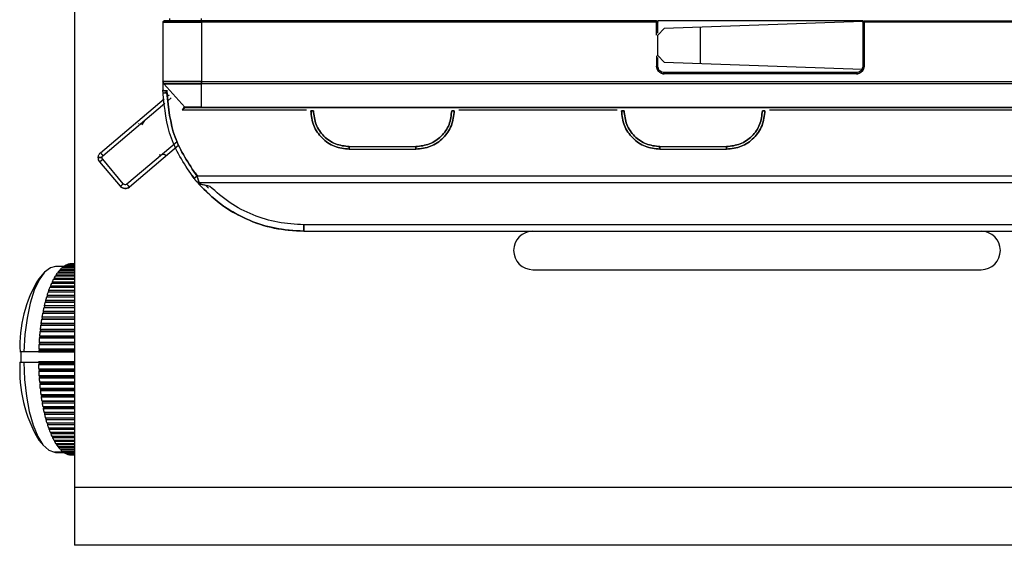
# Model space of a CAD drawing. Header units: millimetres. Extents: x -124 to 136, y 233 to 343.
# Tile 1 of 11: x -124 to -47, y 247 to 288. Entities that reach past the tile are written whole.
import ezdxf

# ---------------------------------------------------------------- set-up
doc = ezdxf.new("R2010")
doc.units = ezdxf.units.MM

msp = doc.modelspace()

# ---------------------------------------------------------------- linework, layer by layer
at = {"color": 7, "linetype": 'Continuous', "lineweight": 25}
for p, q in [((-119.955, 328.857), (-119.955, 246.857)), ((-113.055, 287.657), (-113.055, 283.045)), ((-112.555, 287.957), (-112.555, 287.757)), ((-112.555, 287.757), (-112.405, 287.757)), ((-110.055, 287.757), (-110.055, 287.957)), ((-74.518, 287.757), (-110.055, 287.757)), ((-74.518, 287.657), (-110.055, 287.657)), ((-110.055, 287.657), (-110.055, 283.045)), ((-74.518, 286.645), (-74.518, 287.657)), ((-74.418, 286.813), (-74.418, 287.757)), ((-58.418, 287.757), (-74.418, 287.757)), ((-58.418, 287.715), (-73.918, 287.174)), ((-58.418, 287.757), (-58.418, 284.23)), ((-58.318, 287.757), (-21.355, 287.757)), ((-58.318, 287.657), (-58.318, 284.23)), ((-21.355, 287.657), (-58.318, 287.657)), ((-73.918, 287.174), (-74.418, 286.638)), ((-71.084, 284.44), (-71.084, 287.273)), ((-74.418, 285.075), (-74.418, 286.638)), ((-74.518, 285.032), (-74.518, 284.23)), ((-74.418, 285.075), (-73.918, 284.539)), ((-74.418, 284.23), (-74.418, 284.9)), ((-73.918, 284.539), (-58.474, 284)), ((-58.918, 283.73), (-73.918, 283.73)), ((-110.055, 283.045), (-21.821, 283.045)), ((-58.918, 283.63), (-73.918, 283.63)), ((-113.053, 282.138), (-113.055, 282.357)), ((-112.978, 282.845), (-111.36, 281.04)), ((-112.753, 282.144), (-112.807, 282.31)), ((-112.755, 282.357), (-112.719, 281.963)), ((-21.855, 282.845), (-110.055, 282.845)), ((-110.055, 281.04), (-110.055, 282.845)), ((-117.934, 277.477), (-112.966, 281.674)), ((-112.712, 281.889), (-112.577, 282.003)), ((-112.679, 281.524), (-112.405, 281.756)), ((-117.741, 277.248), (-112.903, 281.335)), ((-101.857, 280.807), (-111.554, 280.807)), ((-110.055, 281.04), (-21.855, 281.04)), ((-110.055, 281.007), (-21.854, 281.007)), ((-77.603, 280.807), (-89.964, 280.807)), ((-30.455, 280.807), (-65.71, 280.807)), ((-111.952, 278.342), (-115.869, 275.033)), ((-111.817, 278.064), (-115.676, 274.804)), ((-98.51, 277.957), (-93.31, 277.957)), ((-98.51, 277.757), (-93.31, 277.757)), ((-74.257, 277.957), (-69.057, 277.957)), ((-74.257, 277.757), (-69.057, 277.757)), ((-116.38, 274.863), (-117.994, 276.773)), ((-116.151, 275.057), (-117.764, 276.966)), ((-112.965, 277.342), (-113.356, 277.295)), ((-110.598, 275.483), (-110.773, 275.721)), ((-110.535, 275.902), (-110.355, 275.657)), ((-23.275, 275.657), (-110.398, 275.657)), ((-110.283, 275.056), (-110.304, 275.085)), ((-110.296, 275.072), (-110.291, 275.068)), ((-110.233, 275.157), (-23.492, 275.157)), ((-109.707, 274.926), (-109.492, 274.723)), ((-33.355, 271.857), (-102.055, 271.857)), ((-102.055, 271.357), (-33.355, 271.357)), ((-120.81, 268.607), (-121.445, 268.607)), ((-119.955, 268.301), (-121.146, 268.301)), ((-121.079, 268.374), (-121.091, 268.301)), ((-121.079, 268.374), (-119.955, 268.374)), ((-119.955, 268.472), (-120.978, 268.472)), ((-120.91, 268.531), (-120.921, 268.472)), ((-120.91, 268.531), (-119.955, 268.531)), ((-119.955, 268.609), (-120.807, 268.609)), ((-120.737, 268.654), (-120.747, 268.609)), ((-120.737, 268.654), (-119.955, 268.654)), ((-119.955, 268.71), (-120.632, 268.71)), ((-120.562, 268.741), (-120.569, 268.71)), ((-120.562, 268.741), (-119.955, 268.741)), ((-119.955, 268.776), (-120.456, 268.776)), ((-120.385, 268.792), (-120.389, 268.776)), ((-120.385, 268.792), (-119.955, 268.792)), ((-119.955, 268.805), (-120.278, 268.805)), ((-120.207, 268.807), (-119.955, 268.807)), ((-120.207, 268.807), (-120.207, 268.805)), ((-84.176, 268.357), (-49.176, 268.357)), ((-122.348, 268.109), (-122.755, 267.644)), ((-119.955, 267.588), (-121.62, 267.588)), ((-121.56, 267.7), (-121.568, 267.588)), ((-121.56, 267.7), (-119.955, 267.7)), ((-119.955, 267.858), (-121.468, 267.858)), ((-121.405, 267.957), (-121.415, 267.858)), ((-121.405, 267.957), (-119.955, 267.957)), ((-119.955, 268.096), (-121.31, 268.096)), ((-121.245, 268.182), (-121.256, 268.096)), ((-121.245, 268.182), (-119.955, 268.182)), ((-121.982, 266.749), (-119.955, 266.749)), ((-121.982, 266.749), (-121.982, 266.603)), ((-119.955, 266.959), (-121.903, 266.959)), ((-121.849, 267.095), (-121.852, 266.959)), ((-121.849, 267.095), (-119.955, 267.095)), ((-119.955, 267.288), (-121.765, 267.288)), ((-121.708, 267.412), (-121.714, 267.288)), ((-121.708, 267.412), (-119.955, 267.412)), ((-122.221, 265.982), (-119.955, 265.982)), ((-122.221, 265.982), (-122.215, 265.835)), ((-122.103, 266.23), (-122.153, 266.221)), ((-119.955, 266.221), (-122.153, 266.221)), ((-122.106, 266.378), (-119.955, 266.378)), ((-122.106, 266.378), (-122.103, 266.23)), ((-122.103, 266.23), (-119.955, 266.23)), ((-119.955, 266.603), (-122.033, 266.603)), ((-122.317, 265.418), (-122.366, 265.389)), ((-119.955, 265.389), (-122.366, 265.389)), ((-122.327, 265.563), (-119.955, 265.563)), ((-122.327, 265.563), (-122.317, 265.418)), ((-122.317, 265.418), (-119.955, 265.418)), ((-122.215, 265.835), (-122.265, 265.816)), ((-119.955, 265.816), (-122.265, 265.816)), ((-122.215, 265.835), (-119.955, 265.835)), ((-122.49, 264.527), (-122.537, 264.478)), ((-119.955, 264.478), (-122.537, 264.478)), ((-122.506, 264.666), (-119.955, 264.666)), ((-122.506, 264.666), (-122.49, 264.527)), ((-122.49, 264.527), (-119.955, 264.527)), ((-122.408, 264.981), (-122.457, 264.942)), ((-119.955, 264.942), (-122.457, 264.942)), ((-122.422, 265.124), (-119.955, 265.124)), ((-122.422, 265.124), (-122.408, 264.981)), ((-122.408, 264.981), (-119.955, 264.981)), ((-122.642, 263.705), (-119.955, 263.705)), ((-122.642, 263.705), (-122.618, 263.574)), ((-122.56, 264.057), (-122.606, 263.998)), ((-119.955, 263.998), (-122.606, 263.998)), ((-122.58, 264.192), (-119.955, 264.192)), ((-122.58, 264.192), (-122.56, 264.057)), ((-122.56, 264.057), (-119.955, 264.057)), ((-122.665, 263.08), (-122.709, 263.003)), ((-119.955, 263.003), (-122.709, 263.003)), ((-122.692, 263.206), (-119.955, 263.206)), ((-122.692, 263.206), (-122.665, 263.08)), ((-122.665, 263.08), (-119.955, 263.08)), ((-122.618, 263.574), (-122.663, 263.506)), ((-119.955, 263.506), (-122.663, 263.506)), ((-122.618, 263.574), (-119.955, 263.574)), ((-122.756, 262.184), (-119.955, 262.184)), ((-122.756, 262.184), (-122.724, 262.07)), ((-122.701, 262.578), (-122.742, 262.492)), ((-119.955, 262.492), (-122.742, 262.492)), ((-122.73, 262.698), (-119.955, 262.698)), ((-122.73, 262.698), (-122.701, 262.578)), ((-122.701, 262.578), (-119.955, 262.578)), ((-124.12, 261.934), (-124.215, 261.941)), ((-124.127, 261.145), (-124.12, 261.944)), ((-124.12, 261.944), (-124.125, 261.945)), ((-124.125, 261.945), (-124.125, 261.945)), ((-119.955, 261.944), (-124.12, 261.944)), ((-122.695, 261.954), (-123.916, 261.954)), ((-122.724, 262.07), (-122.763, 261.976)), ((-119.955, 261.976), (-122.763, 261.976)), ((-122.763, 261.976), (-122.763, 261.96)), ((-122.763, 261.96), (-122.695, 261.954)), ((-122.763, 261.96), (-119.955, 261.96)), ((-122.724, 262.07), (-119.955, 262.07)), ((-124.222, 261.141), (-124.142, 261.145)), ((-124.142, 261.145), (-123.924, 261.155)), ((-124.142, 261.145), (-124.131, 261.145)), ((-123.924, 261.155), (-122.771, 261.155)), ((-122.771, 261.16), (-122.771, 261.145)), ((-119.955, 261.16), (-122.771, 261.16)), ((-122.771, 261.145), (-119.955, 261.145)), ((-122.771, 261.145), (-122.733, 261.045)), ((-122.733, 261.045), (-122.768, 260.936)), ((-119.955, 260.936), (-122.768, 260.936)), ((-122.759, 260.626), (-119.955, 260.626)), ((-122.759, 260.626), (-122.72, 260.534)), ((-122.733, 261.045), (-119.955, 261.045)), ((-122.72, 260.534), (-122.751, 260.419)), ((-119.955, 260.419), (-122.751, 260.419)), ((-122.736, 260.111), (-119.955, 260.111)), ((-122.736, 260.111), (-122.694, 260.027)), ((-122.694, 260.027), (-122.723, 259.905)), ((-119.955, 259.905), (-122.723, 259.905)), ((-122.72, 260.534), (-119.955, 260.534)), ((-122.694, 260.027), (-119.955, 260.027)), ((-122.7, 259.602), (-119.955, 259.602)), ((-122.7, 259.602), (-122.656, 259.526)), ((-122.656, 259.526), (-122.682, 259.399)), ((-119.955, 259.399), (-122.682, 259.399)), ((-122.656, 259.526), (-119.955, 259.526)), ((-122.652, 259.101), (-119.955, 259.101)), ((-122.652, 259.101), (-122.607, 259.035)), ((-122.607, 259.035), (-122.629, 258.903)), ((-119.955, 258.903), (-122.629, 258.903)), ((-122.607, 259.035), (-119.955, 259.035)), ((-122.592, 258.611), (-119.955, 258.611)), ((-122.592, 258.611), (-122.546, 258.554)), ((-122.546, 258.554), (-122.565, 258.418)), ((-119.955, 258.418), (-122.565, 258.418)), ((-122.546, 258.554), (-119.955, 258.554)), ((-122.521, 258.135), (-119.955, 258.135)), ((-122.521, 258.135), (-122.473, 258.087)), ((-122.473, 258.087), (-122.489, 257.947)), ((-119.955, 257.947), (-122.489, 257.947)), ((-122.473, 258.087), (-119.955, 258.087)), ((-122.438, 257.674), (-119.955, 257.674)), ((-122.438, 257.674), (-122.39, 257.637)), ((-122.39, 257.637), (-122.402, 257.494)), ((-122.39, 257.637), (-119.955, 257.637)), ((-119.955, 257.494), (-122.402, 257.494)), ((-122.345, 257.231), (-119.955, 257.231)), ((-122.345, 257.231), (-122.295, 257.204)), ((-122.295, 257.204), (-122.305, 257.059)), ((-119.955, 257.059), (-122.305, 257.059)), ((-122.295, 257.204), (-119.955, 257.204)), ((-122.242, 256.808), (-119.955, 256.808)), ((-122.242, 256.808), (-122.191, 256.791)), ((-122.191, 256.791), (-122.197, 256.645)), ((-122.191, 256.791), (-119.955, 256.791)), ((-119.955, 256.645), (-122.197, 256.645)), ((-122.128, 256.408), (-119.955, 256.408)), ((-122.128, 256.408), (-122.078, 256.401)), ((-122.078, 256.401), (-122.08, 256.254)), ((-119.955, 256.254), (-122.08, 256.254)), ((-122.078, 256.401), (-119.955, 256.401)), ((-122.005, 256.031), (-119.955, 256.031)), ((-121.955, 256.031), (-121.954, 255.887)), ((-119.955, 255.887), (-121.954, 255.887)), ((-121.874, 255.681), (-119.955, 255.681)), ((-121.823, 255.681), (-121.819, 255.548)), ((-119.955, 255.548), (-121.819, 255.548)), ((-121.735, 255.358), (-119.955, 255.358)), ((-121.683, 255.358), (-121.676, 255.237)), ((-119.955, 255.237), (-121.676, 255.237)), ((-122.755, 255.07), (-122.348, 254.604)), ((-121.588, 255.065), (-119.955, 255.065)), ((-121.536, 255.065), (-121.527, 254.955)), ((-119.955, 254.955), (-121.527, 254.955)), ((-121.434, 254.802), (-119.955, 254.802)), ((-121.381, 254.802), (-121.371, 254.705)), ((-119.955, 254.705), (-121.371, 254.705)), ((-121.275, 254.571), (-119.955, 254.571)), ((-121.221, 254.571), (-121.21, 254.487)), ((-119.955, 254.487), (-121.21, 254.487)), ((-121.513, 254.109), (-121.445, 254.107)), ((-120.814, 254.109), (-121.513, 254.109)), ((-121.445, 254.107), (-120.81, 254.107)), ((-121.111, 254.373), (-119.955, 254.373)), ((-121.055, 254.373), (-121.043, 254.303)), ((-119.955, 254.303), (-121.043, 254.303)), ((-120.942, 254.209), (-119.955, 254.209)), ((-120.884, 254.209), (-120.873, 254.153)), ((-119.955, 254.153), (-120.873, 254.153)), ((-120.769, 254.08), (-119.955, 254.08)), ((-120.709, 254.08), (-120.699, 254.038)), ((-119.955, 254.038), (-120.699, 254.038)), ((-120.595, 253.986), (-119.955, 253.986)), ((-120.531, 253.986), (-120.524, 253.959)), ((-119.955, 253.959), (-120.524, 253.959)), ((-120.418, 253.928), (-119.955, 253.928)), ((-120.35, 253.928), (-120.346, 253.915)), ((-119.955, 253.915), (-120.346, 253.915)), ((-120.24, 253.907), (-119.955, 253.907)), ((12.545, 251.357), (-119.955, 251.357)), ((12.545, 246.857), (-119.955, 246.857))]:
    msp.add_line(p, q, dxfattribs=at)
at = {"color": 7, "linetype": 'Continuous', "lineweight": 25, "flags": 128}
for points in [[(-121.445, 268.607), (-121.845, 268.512), (-122.299, 268.163), (-122.722, 267.571), (-123.1, 266.757), (-123.418, 265.75), (-123.665, 264.585), (-123.834, 263.304), (-123.916, 261.954)], [(-124.125, 261.945), (-124.176, 261.943), (-124.215, 261.941)], [(-123.916, 261.954), (-124.033, 261.949), (-124.125, 261.945)], [(-123.924, 261.155), (-123.866, 259.794), (-123.722, 258.488), (-123.497, 257.286), (-123.198, 256.229), (-122.836, 255.356), (-122.425, 254.697), (-121.979, 254.277), (-121.513, 254.109)]]:
    msp.add_lwpolyline(points, dxfattribs=at)
at = {"color": 7, "linetype": 'Continuous', "lineweight": 25}
for centre, radius, start, end in [((-84.176, 269.857), 1.5, 90, 270), ((-49.176, 269.857), 1.5, 270, 90), ((-119.156, 266.551), 2.65, 138.68964, 142.02345), ((-119.616, 266.973), 2.025, 132.26156, 136.2498), ((-119.926, 267.331), 1.552, 124.5747, 129.33838), ((-120.11, 267.614), 1.215, 115.48618, 121.09461), ((-120.197, 267.811), 0.999, 105.0438, 111.43382), ((-120.222, 267.917), 0.89, 93.62413, 100.52475), ((-114.185, 262.412), 10.041, 148.5978, 182.68688), ((-116.748, 265.048), 5.495, 152.45855, 154.50878), ((-117.725, 265.573), 4.385, 148.59843, 150.98149), ((-118.528, 266.08), 3.435, 144.06708, 146.87117), ((-114.317, 264.001), 8.142, 158.69749, 160.27488), ((-115.606, 264.519), 6.753, 155.78813, 157.57493), ((-111.415, 263.057), 11.195, 163.57992, 164.85557), ((-112.909, 263.51), 9.633, 161.27246, 162.68251), ((-108.329, 262.3), 14.373, 167.59142, 168.67134), ((-109.874, 262.651), 12.789, 165.67236, 166.83969), ((-105.415, 261.777), 17.334, 171.03706, 171.99017), ((-106.828, 262.009), 15.902, 169.37055, 170.38005), ((-104.136, 261.604), 18.625, 172.61357, 173.52212), ((-102.14, 261.41), 20.63, 175.57053, 176.41921), ((-103.032, 261.484), 19.735, 174.11923, 174.99337), ((-101.49, 261.372), 21.281, 176.98207, 177.81334), ((-113.605, 260.494), 10.637, 176.5106, 210.65876), ((-101.164, 261.354), 21.608, 181.10656, 181.92943), ((-101.608, 261.336), 21.163, 182.48473, 183.3191), ((-102.313, 261.291), 20.457, 183.88459, 184.73804), ((-103.253, 261.208), 19.513, 185.31899, 186.19975), ((-104.398, 261.077), 18.361, 186.80195, 187.71919), ((-105.709, 260.892), 17.036, 188.34917, 189.31335), ((-107.145, 260.647), 15.58, 189.97867, 191.00205), ((-108.66, 260.342), 14.035, 191.71163, 192.80882), ((-110.207, 259.979), 12.445, 193.57339, 194.76213), ((-111.742, 259.563), 10.855, 195.59483, 196.89701), ((-113.221, 259.1), 9.305, 197.81417, 199.25718), ((-114.606, 258.602), 7.833, 200.27936, 201.89791), ((-115.865, 258.082), 6.471, 203.05126, 204.88973), ((-116.973, 257.552), 5.243, 206.20783, 208.32325), ((-117.913, 257.029), 4.167, 209.84929, 212.31483), ((-118.678, 256.529), 3.253, 214.10411, 217.01237), ((-119.269, 256.066), 2.502, 219.13413, 222.59795), ((-119.695, 255.657), 1.911, 225.13449, 229.28022), ((-119.976, 255.315), 1.468, 232.31819, 237.26098), ((-120.135, 255.05), 1.159, 240.86611, 246.6544), ((-120.206, 254.872), 0.967, 250.82138, 257.35191), ((-120.223, 254.786), 0.88, 261.94235, 268.89718)]:
    msp.add_arc(centre, radius, start, end, dxfattribs=at)
for points in [[(-112.955, 287.757), (-112.968, 287.755), (-112.994, 287.752), (-113.027, 287.729), (-113.05, 287.696), (-113.053, 287.67), (-113.055, 287.657)], [(-113.055, 287.657), (-113.053, 287.67), (-113.05, 287.696), (-113.027, 287.729), (-112.994, 287.752), (-112.968, 287.755), (-112.955, 287.757)], [(-113.055, 287.657), (-113.01, 287.657), (-112.92, 287.657), (-112.226, 287.657), (-111.234, 287.657), (-110.448, 287.657), (-110.055, 287.657)], [(-110.055, 287.657), (-110.448, 287.657), (-111.234, 287.657), (-112.226, 287.657), (-112.92, 287.657), (-113.01, 287.657), (-113.055, 287.657)], [(-110.055, 287.757), (-110.435, 287.757), (-111.195, 287.757), (-112.153, 287.757), (-112.824, 287.757), (-112.911, 287.757), (-112.955, 287.757)], [(-110.055, 287.757), (-110.055, 287.755), (-110.055, 287.752), (-110.055, 287.729), (-110.055, 287.696), (-110.055, 287.67), (-110.055, 287.657)], [(-110.055, 287.657), (-110.055, 287.67), (-110.055, 287.696), (-110.055, 287.729), (-110.055, 287.752), (-110.055, 287.755), (-110.055, 287.757)], [(-74.418, 287.657), (-74.419, 287.67), (-74.422, 287.696), (-74.446, 287.729), (-74.479, 287.752), (-74.505, 287.755), (-74.518, 287.757)], [(-74.518, 287.757), (-74.518, 287.755), (-74.518, 287.752), (-74.518, 287.729), (-74.518, 287.696), (-74.518, 287.67), (-74.518, 287.657)], [(-74.518, 287.757), (-74.505, 287.755), (-74.479, 287.752), (-74.446, 287.729), (-74.422, 287.696), (-74.419, 287.67), (-74.418, 287.657)], [(-74.518, 287.657), (-74.518, 287.67), (-74.518, 287.696), (-74.518, 287.729), (-74.518, 287.752), (-74.518, 287.755), (-74.518, 287.757)], [(-74.418, 287.657), (-74.419, 287.657), (-74.422, 287.657), (-74.446, 287.657), (-74.479, 287.657), (-74.505, 287.657), (-74.518, 287.657)], [(-74.518, 287.657), (-74.505, 287.657), (-74.479, 287.657), (-74.446, 287.657), (-74.422, 287.657), (-74.419, 287.657), (-74.418, 287.657)], [(-58.318, 287.757), (-58.331, 287.755), (-58.357, 287.752), (-58.39, 287.729), (-58.413, 287.696), (-58.416, 287.67), (-58.418, 287.657)], [(-58.418, 287.657), (-58.416, 287.67), (-58.413, 287.696), (-58.39, 287.729), (-58.357, 287.752), (-58.331, 287.755), (-58.318, 287.757)], [(-58.318, 287.657), (-58.331, 287.657), (-58.357, 287.657), (-58.39, 287.657), (-58.413, 287.657), (-58.416, 287.657), (-58.418, 287.657)], [(-58.418, 287.657), (-58.416, 287.657), (-58.413, 287.657), (-58.39, 287.657), (-58.357, 287.657), (-58.331, 287.657), (-58.318, 287.657)], [(-58.318, 287.657), (-58.318, 287.67), (-58.318, 287.696), (-58.318, 287.729), (-58.318, 287.752), (-58.318, 287.755), (-58.318, 287.757)], [(-58.318, 287.757), (-58.318, 287.755), (-58.318, 287.752), (-58.318, 287.729), (-58.318, 287.696), (-58.318, 287.67), (-58.318, 287.657)], [(-74.518, 284.23), (-74.509, 284.151), (-74.491, 283.994), (-74.352, 283.796), (-74.154, 283.657), (-73.997, 283.639), (-73.918, 283.63)], [(-74.418, 284.23), (-74.419, 284.23), (-74.422, 284.23), (-74.446, 284.23), (-74.479, 284.23), (-74.505, 284.23), (-74.518, 284.23)], [(-74.518, 284.23), (-74.505, 284.23), (-74.479, 284.23), (-74.446, 284.23), (-74.422, 284.23), (-74.419, 284.23), (-74.418, 284.23)], [(-73.918, 283.63), (-73.997, 283.639), (-74.154, 283.657), (-74.352, 283.796), (-74.491, 283.994), (-74.509, 284.151), (-74.518, 284.23)], [(-73.918, 283.73), (-73.983, 283.738), (-74.114, 283.753), (-74.28, 283.868), (-74.395, 284.034), (-74.41, 284.165), (-74.418, 284.23)], [(-73.918, 283.73), (-73.983, 283.738), (-74.114, 283.753), (-74.28, 283.868), (-74.395, 284.034), (-74.41, 284.165), (-74.418, 284.23)], [(-73.918, 283.73), (-73.918, 283.729), (-73.918, 283.726), (-73.918, 283.702), (-73.918, 283.669), (-73.918, 283.643), (-73.918, 283.63)], [(-73.918, 283.63), (-73.918, 283.643), (-73.918, 283.669), (-73.918, 283.702), (-73.918, 283.726), (-73.918, 283.729), (-73.918, 283.73)], [(-58.918, 283.63), (-58.839, 283.639), (-58.682, 283.657), (-58.484, 283.796), (-58.345, 283.994), (-58.327, 284.151), (-58.318, 284.23)], [(-58.418, 284.23), (-58.425, 284.165), (-58.44, 284.034), (-58.556, 283.868), (-58.721, 283.753), (-58.852, 283.738), (-58.918, 283.73)], [(-58.418, 284.23), (-58.425, 284.165), (-58.44, 284.034), (-58.556, 283.868), (-58.721, 283.753), (-58.852, 283.738), (-58.918, 283.73)], [(-58.318, 284.23), (-58.327, 284.151), (-58.345, 283.994), (-58.484, 283.796), (-58.682, 283.657), (-58.839, 283.639), (-58.918, 283.63)], [(-58.918, 283.73), (-58.918, 283.729), (-58.918, 283.726), (-58.918, 283.702), (-58.918, 283.669), (-58.918, 283.643), (-58.918, 283.63)], [(-58.918, 283.63), (-58.918, 283.643), (-58.918, 283.669), (-58.918, 283.702), (-58.918, 283.726), (-58.918, 283.729), (-58.918, 283.73)], [(-58.418, 284.23), (-58.416, 284.23), (-58.413, 284.23), (-58.39, 284.23), (-58.357, 284.23), (-58.331, 284.23), (-58.318, 284.23)], [(-58.318, 284.23), (-58.331, 284.23), (-58.357, 284.23), (-58.39, 284.23), (-58.413, 284.23), (-58.416, 284.23), (-58.418, 284.23)], [(-113.055, 283.045), (-113.051, 283.008), (-113.044, 282.934), (-113, 282.874), (-112.978, 282.845)], [(-112.978, 282.845), (-113, 282.874), (-113.044, 282.934), (-113.051, 283.008), (-113.055, 283.045)], [(-113.055, 283.045), (-113.01, 283.045), (-112.92, 283.045), (-112.226, 283.045), (-111.234, 283.045), (-110.448, 283.045), (-110.055, 283.045)], [(-110.055, 283.045), (-110.055, 283.008), (-110.055, 282.934), (-110.055, 282.874), (-110.055, 282.845)], [(-110.055, 282.845), (-110.055, 282.874), (-110.055, 282.934), (-110.055, 283.008), (-110.055, 283.045)], [(-112.753, 282.144), (-112.792, 282.143), (-112.871, 282.141), (-112.97, 282.139), (-113.039, 282.138), (-113.048, 282.138), (-113.053, 282.138)], [(-110.631, 275.469), (-111.311, 276.48), (-112.671, 278.503), (-112.925, 280.926), (-113.053, 282.138)], [(-110.398, 275.657), (-111.059, 276.64), (-112.381, 278.608), (-112.629, 280.965), (-112.753, 282.144)], [(-112.753, 282.144), (-112.629, 280.965), (-112.381, 278.608), (-111.059, 276.64), (-110.398, 275.657)], [(-111.286, 281.007), (-111.293, 281.007), (-111.307, 281.008), (-111.327, 281.015), (-111.345, 281.025), (-111.355, 281.035), (-111.36, 281.04)], [(-110.055, 281.04), (-110.055, 281.035), (-110.055, 281.025), (-110.055, 281.015), (-110.055, 281.008), (-110.055, 281.007), (-110.055, 281.007)], [(-101.51, 280.757), (-101.507, 280.757), (-101.501, 280.757), (-101.455, 280.757), (-101.389, 280.757), (-101.337, 280.757), (-101.31, 280.757)], [(-101.31, 280.757), (-101.337, 280.757), (-101.389, 280.757), (-101.455, 280.757), (-101.501, 280.757), (-101.507, 280.757), (-101.51, 280.757)], [(-101.51, 280.757), (-101.465, 280.364), (-101.375, 279.577), (-100.681, 278.586), (-99.69, 277.892), (-98.904, 277.802), (-98.51, 277.757)], [(-98.51, 277.757), (-98.904, 277.802), (-99.69, 277.892), (-100.681, 278.586), (-101.375, 279.577), (-101.465, 280.364), (-101.51, 280.757)], [(-98.51, 277.957), (-98.877, 277.999), (-99.611, 278.083), (-100.537, 278.73), (-101.184, 279.656), (-101.268, 280.39), (-101.31, 280.757)], [(-101.31, 280.757), (-101.268, 280.39), (-101.184, 279.656), (-100.537, 278.73), (-99.611, 278.083), (-98.877, 277.999), (-98.51, 277.957)], [(-93.31, 277.757), (-92.917, 277.802), (-92.131, 277.892), (-91.139, 278.586), (-90.446, 279.577), (-90.355, 280.364), (-90.31, 280.757)], [(-90.51, 280.757), (-90.552, 280.39), (-90.637, 279.656), (-91.284, 278.73), (-92.21, 278.083), (-92.943, 277.999), (-93.31, 277.957)], [(-90.31, 280.757), (-90.355, 280.364), (-90.446, 279.577), (-91.139, 278.586), (-92.131, 277.892), (-92.917, 277.802), (-93.31, 277.757)], [(-93.31, 277.957), (-92.943, 277.999), (-92.21, 278.083), (-91.284, 278.73), (-90.637, 279.656), (-90.552, 280.39), (-90.51, 280.757)], [(-90.51, 280.757), (-90.484, 280.757), (-90.432, 280.757), (-90.366, 280.757), (-90.319, 280.757), (-90.313, 280.757), (-90.31, 280.757)], [(-90.31, 280.757), (-90.313, 280.757), (-90.319, 280.757), (-90.366, 280.757), (-90.432, 280.757), (-90.484, 280.757), (-90.51, 280.757)], [(-77.057, 280.757), (-77.083, 280.757), (-77.135, 280.757), (-77.202, 280.757), (-77.248, 280.757), (-77.254, 280.757), (-77.257, 280.757)], [(-77.257, 280.757), (-77.212, 280.364), (-77.122, 279.577), (-76.428, 278.586), (-75.436, 277.892), (-74.65, 277.802), (-74.257, 277.757)], [(-77.257, 280.757), (-77.254, 280.757), (-77.248, 280.757), (-77.202, 280.757), (-77.135, 280.757), (-77.083, 280.757), (-77.057, 280.757)], [(-74.257, 277.757), (-74.65, 277.802), (-75.436, 277.892), (-76.428, 278.586), (-77.122, 279.577), (-77.212, 280.364), (-77.257, 280.757)], [(-74.257, 277.957), (-74.624, 277.999), (-75.358, 278.083), (-76.283, 278.73), (-76.931, 279.656), (-77.015, 280.39), (-77.057, 280.757)], [(-77.057, 280.757), (-77.015, 280.39), (-76.931, 279.656), (-76.283, 278.73), (-75.358, 278.083), (-74.624, 277.999), (-74.257, 277.957)], [(-66.257, 280.757), (-66.299, 280.39), (-66.383, 279.656), (-67.031, 278.73), (-67.956, 278.083), (-68.69, 277.999), (-69.057, 277.957)], [(-69.057, 277.757), (-68.664, 277.802), (-67.877, 277.892), (-66.886, 278.586), (-66.192, 279.577), (-66.102, 280.364), (-66.057, 280.757)], [(-66.057, 280.757), (-66.102, 280.364), (-66.192, 279.577), (-66.886, 278.586), (-67.877, 277.892), (-68.664, 277.802), (-69.057, 277.757)], [(-69.057, 277.957), (-68.69, 277.999), (-67.956, 278.083), (-67.031, 278.73), (-66.383, 279.656), (-66.299, 280.39), (-66.257, 280.757)], [(-66.057, 280.757), (-66.06, 280.757), (-66.066, 280.757), (-66.112, 280.757), (-66.178, 280.757), (-66.231, 280.757), (-66.257, 280.757)], [(-66.257, 280.757), (-66.231, 280.757), (-66.178, 280.757), (-66.112, 280.757), (-66.066, 280.757), (-66.06, 280.757), (-66.057, 280.757)], [(-114.971, 279.765), (-114.972, 279.758), (-114.972, 279.745), (-114.977, 279.733), (-114.979, 279.726)], [(-98.51, 277.757), (-98.51, 277.76), (-98.51, 277.766), (-98.51, 277.812), (-98.51, 277.878), (-98.51, 277.931), (-98.51, 277.957)], [(-98.51, 277.957), (-98.51, 277.931), (-98.51, 277.878), (-98.51, 277.812), (-98.51, 277.766), (-98.51, 277.76), (-98.51, 277.757)], [(-93.31, 277.757), (-93.31, 277.76), (-93.31, 277.766), (-93.31, 277.812), (-93.31, 277.878), (-93.31, 277.931), (-93.31, 277.957)], [(-93.31, 277.957), (-93.31, 277.931), (-93.31, 277.878), (-93.31, 277.812), (-93.31, 277.766), (-93.31, 277.76), (-93.31, 277.757)], [(-74.257, 277.757), (-74.257, 277.76), (-74.257, 277.766), (-74.257, 277.812), (-74.257, 277.878), (-74.257, 277.931), (-74.257, 277.957)], [(-74.257, 277.957), (-74.257, 277.931), (-74.257, 277.878), (-74.257, 277.812), (-74.257, 277.766), (-74.257, 277.76), (-74.257, 277.757)], [(-69.057, 277.757), (-69.057, 277.76), (-69.057, 277.766), (-69.057, 277.812), (-69.057, 277.878), (-69.057, 277.931), (-69.057, 277.957)], [(-69.057, 277.957), (-69.057, 277.931), (-69.057, 277.878), (-69.057, 277.812), (-69.057, 277.766), (-69.057, 277.76), (-69.057, 277.757)], [(-118.112, 277.096), (-118.109, 277.132), (-118.105, 277.204), (-118.068, 277.308), (-118.013, 277.402), (-117.961, 277.452), (-117.934, 277.477)], [(-118.112, 277.096), (-118.107, 277.096), (-118.098, 277.096), (-118.029, 277.096), (-117.93, 277.096), (-117.851, 277.096), (-117.812, 277.096)], [(-117.994, 276.773), (-118.028, 276.821), (-118.096, 276.919), (-118.106, 277.037), (-118.112, 277.096)], [(-117.812, 277.096), (-117.851, 277.096), (-117.93, 277.096), (-118.029, 277.096), (-118.098, 277.096), (-118.107, 277.096), (-118.112, 277.096)], [(-117.764, 276.966), (-117.795, 276.941), (-117.855, 276.89), (-117.93, 276.826), (-117.983, 276.782), (-117.99, 276.776), (-117.994, 276.773)], [(-117.994, 276.773), (-117.99, 276.776), (-117.983, 276.782), (-117.93, 276.826), (-117.855, 276.89), (-117.795, 276.941), (-117.764, 276.966)], [(-117.934, 277.477), (-117.931, 277.474), (-117.926, 277.467), (-117.881, 277.414), (-117.817, 277.338), (-117.766, 277.278), (-117.741, 277.248)], [(-117.741, 277.248), (-117.766, 277.278), (-117.817, 277.338), (-117.881, 277.414), (-117.926, 277.467), (-117.931, 277.474), (-117.934, 277.477)], [(-117.812, 277.096), (-117.811, 277.11), (-117.809, 277.139), (-117.794, 277.18), (-117.772, 277.218), (-117.751, 277.238), (-117.741, 277.248)], [(-117.764, 276.966), (-117.778, 276.986), (-117.806, 277.025), (-117.81, 277.072), (-117.812, 277.096)], [(-117.764, 276.966), (-117.778, 276.986), (-117.805, 277.025), (-117.81, 277.072), (-117.812, 277.096)], [(-112.965, 277.342), (-112.957, 277.343), (-112.943, 277.345), (-112.92, 277.343), (-112.898, 277.335), (-112.879, 277.323), (-112.863, 277.307), (-112.851, 277.288), (-112.843, 277.267), (-112.842, 277.252), (-112.842, 277.244)], [(-110.631, 275.469), (-110.628, 275.472), (-110.621, 275.477), (-110.567, 275.521), (-110.489, 275.583), (-110.428, 275.632), (-110.398, 275.657)], [(-110.233, 275.157), (-110.255, 275.158), (-110.298, 275.161), (-110.36, 275.183), (-110.417, 275.216), (-110.447, 275.248), (-110.462, 275.263)], [(-116.151, 275.057), (-116.181, 275.031), (-116.241, 274.981), (-116.317, 274.917), (-116.37, 274.872), (-116.377, 274.866), (-116.38, 274.863)], [(-116.38, 274.863), (-116.377, 274.866), (-116.37, 274.872), (-116.317, 274.917), (-116.241, 274.981), (-116.181, 275.031), (-116.151, 275.057)], [(-116.38, 274.863), (-116.332, 274.818), (-116.236, 274.728), (-116.041, 274.676), (-115.84, 274.694), (-115.731, 274.767), (-115.676, 274.804)], [(-115.676, 274.804), (-115.731, 274.767), (-115.84, 274.694), (-116.041, 274.676), (-116.236, 274.728), (-116.332, 274.818), (-116.38, 274.863)], [(-115.869, 275.033), (-115.891, 275.018), (-115.935, 274.989), (-116.016, 274.982), (-116.094, 275.002), (-116.132, 275.039), (-116.151, 275.057)], [(-115.869, 275.033), (-115.844, 275.003), (-115.793, 274.943), (-115.729, 274.867), (-115.684, 274.814), (-115.679, 274.807), (-115.676, 274.804)], [(-115.676, 274.804), (-115.679, 274.807), (-115.684, 274.814), (-115.729, 274.867), (-115.793, 274.943), (-115.844, 275.003), (-115.869, 275.033)], [(-110.283, 275.056), (-109.733, 274.507), (-108.634, 273.411), (-106.595, 272.259), (-104.38, 271.498), (-102.83, 271.404), (-102.055, 271.357)], [(-102.055, 271.357), (-102.83, 271.404), (-104.38, 271.498), (-106.595, 272.259), (-108.634, 273.411), (-109.733, 274.507), (-110.283, 275.056)], [(-102.055, 271.857), (-102.733, 271.895), (-104.091, 271.97), (-106.045, 272.583), (-107.87, 273.513), (-108.892, 274.409), (-109.403, 274.857)], [(-102.055, 271.857), (-102.733, 271.895), (-104.091, 271.97), (-106.045, 272.583), (-107.87, 273.513), (-108.892, 274.409), (-109.403, 274.857)], [(-102.055, 271.357), (-102.055, 271.364), (-102.055, 271.379), (-102.055, 271.495), (-102.055, 271.66), (-102.055, 271.791), (-102.055, 271.857)], [(-102.055, 271.857), (-102.055, 271.791), (-102.055, 271.66), (-102.055, 271.495), (-102.055, 271.379), (-102.055, 271.364), (-102.055, 271.357)]]:
    msp.add_open_spline(points, degree=3, dxfattribs=at)
for points, knots in [([(-112.905, 287.757), (-112.868, 287.757), (-112.785, 287.757), (-112.15, 287.757), (-111.196, 287.757), (-110.435, 287.757), (-110.055, 287.757)], [0, 0, 0, 0, 0.204982, 0.469988, 0.734994, 1, 1, 1, 1]), ([(-110.055, 283.045), (-110.448, 283.045), (-111.234, 283.045), (-112.226, 283.045), (-112.92, 283.045), (-113.01, 283.045), (-113.055, 283.045)], [0, 0, 0, 0, 0.250012, 0.500117, 0.749954, 1, 1, 1, 1]), ([(-113.055, 283.045), (-113.055, 283.042), (-113.055, 283.037), (-113.055, 282.982), (-113.055, 282.852), (-113.055, 282.627), (-113.055, 282.45), (-113.055, 282.357)], [0, 0, 0, 0, 0.1031822, 0.2097121, 0.4415333, 0.706874, 1, 1, 1, 1]), ([(-113.055, 283.045), (-113.055, 283.043), (-113.055, 283.038), (-113.055, 283), (-113.055, 282.938), (-113.055, 282.82), (-113.055, 282.625), (-113.055, 282.447), (-113.055, 282.357)], [0, 0, 0, 0, 0.099887, 0.203155, 0.318272, 0.442241, 0.715265, 1, 1, 1, 1]), ([(-113.055, 282.357), (-113.052, 282.351), (-113.045, 282.34), (-112.989, 282.326), (-112.907, 282.314), (-112.84, 282.311), (-112.807, 282.31)], [0, 0, 0, 0, 0.242236, 0.5, 0.757764, 1, 1, 1, 1]), ([(-112.807, 282.31), (-112.84, 282.311), (-112.907, 282.314), (-112.989, 282.326), (-113.045, 282.34), (-113.052, 282.351), (-113.055, 282.357)], [0, 0, 0, 0, 0.242236, 0.5, 0.757764, 1, 1, 1, 1]), ([(-113.053, 282.138), (-113.049, 282.138), (-113.043, 282.138), (-113.005, 282.139), (-112.966, 282.14), (-112.918, 282.141), (-112.849, 282.142), (-112.79, 282.143), (-112.753, 282.144)], [0, 0, 0, 0, 0.239457, 0.368361, 0.5, 0.631639, 0.760543, 1, 1, 1, 1]), ([(-112.978, 282.845), (-112.934, 282.845), (-112.846, 282.845), (-112.17, 282.845), (-111.204, 282.845), (-110.438, 282.845), (-110.055, 282.845)], [0, 0, 0, 0, 0.250053, 0.49989, 0.749991, 1, 1, 1, 1]), ([(-110.055, 282.845), (-110.435, 282.845), (-111.199, 282.845), (-112.165, 282.845), (-112.845, 282.845), (-112.934, 282.845), (-112.978, 282.845)], [0, 0, 0, 0, 0.248345, 0.498224, 0.748881, 1, 1, 1, 1]), ([(-111.375, 281.042), (-111.381, 281.042), (-111.394, 281.041), (-111.421, 281.022), (-111.457, 280.976), (-111.505, 280.897), (-111.537, 280.837), (-111.554, 280.807)], [0, 0, 0, 0, 0.125149, 0.249026, 0.496246, 0.746389, 1, 1, 1, 1]), ([(-111.375, 281.042), (-111.38, 281.042), (-111.392, 281.042), (-111.412, 281.029), (-111.434, 281.006), (-111.462, 280.967), (-111.502, 280.901), (-111.534, 280.842), (-111.554, 280.807)], [0, 0, 0, 0, 0.114526, 0.234807, 0.362882, 0.500444, 0.706715, 1, 1, 1, 1]), ([(-111.554, 280.807), (-111.529, 280.832), (-111.481, 280.881), (-111.412, 280.946), (-111.351, 280.995), (-111.319, 281.003), (-111.303, 281.007)], [0, 0, 0, 0, 0.25938, 0.513823, 0.761196, 1, 1, 1, 1]), ([(-111.554, 280.807), (-111.526, 280.835), (-111.479, 280.883), (-111.411, 280.947), (-111.352, 280.995), (-111.319, 281.003), (-111.303, 281.007)], [0, 0, 0, 0, 0.293147, 0.500619, 0.758773, 1, 1, 1, 1]), ([(-111.375, 281.042), (-111.37, 281.037), (-111.361, 281.026), (-111.343, 281.015), (-111.323, 281.008), (-111.309, 281.007), (-111.303, 281.007)], [0, 0, 0, 0, 0.247034, 0.5, 0.752966, 1, 1, 1, 1]), ([(-111.303, 281.007), (-111.309, 281.007), (-111.323, 281.008), (-111.343, 281.015), (-111.361, 281.026), (-111.37, 281.037), (-111.375, 281.042)], [0, 0, 0, 0, 0.247034, 0.5, 0.752966, 1, 1, 1, 1]), ([(-111.36, 281.04), (-111.355, 281.035), (-111.345, 281.025), (-111.327, 281.015), (-111.306, 281.008), (-111.292, 281.007), (-111.286, 281.007)], [0, 0, 0, 0, 0.247225, 0.5, 0.752775, 1, 1, 1, 1]), ([(-110.055, 281.04), (-110.226, 281.04), (-110.568, 281.04), (-111, 281.04), (-111.301, 281.04), (-111.34, 281.04), (-111.36, 281.04)], [0, 0, 0, 0, 0.250555, 0.500219, 0.749998, 1, 1, 1, 1]), ([(-111.36, 281.04), (-111.34, 281.04), (-111.301, 281.04), (-110.997, 281.04), (-110.566, 281.04), (-110.225, 281.04), (-110.055, 281.04)], [0, 0, 0, 0, 0.251119, 0.501776, 0.751655, 1, 1, 1, 1]), ([(-111.286, 281.007), (-111.267, 281.007), (-111.23, 281.007), (-110.946, 281.007), (-110.539, 281.007), (-110.216, 281.007), (-110.055, 281.007)], [0, 0, 0, 0, 0.249997, 0.499775, 0.749442, 1, 1, 1, 1]), ([(-111.286, 281.007), (-111.267, 281.007), (-111.23, 281.007), (-110.945, 281.007), (-110.539, 281.007), (-110.216, 281.007), (-110.055, 281.007)], [0, 0, 0, 0, 0.250555, 0.500223, 0.750002, 1, 1, 1, 1]), ([(-110.055, 281.007), (-110.055, 281.007), (-110.055, 281.008), (-110.055, 281.015), (-110.055, 281.025), (-110.055, 281.035), (-110.055, 281.04)], [0, 0, 0, 0, 0.247225, 0.5, 0.752775, 1, 1, 1, 1]), ([(-114.683, 279.655), (-114.633, 279.749), (-114.534, 279.935), (-114.38, 280.08), (-114.303, 280.152)], [0, 0, 0, 0, 0.499778, 1, 1, 1, 1]), ([(-114.67, 279.677), (-114.624, 279.762), (-114.528, 279.941), (-114.38, 280.08), (-114.303, 280.152)], [0, 0, 0, 0, 0.479422, 1, 1, 1, 1]), ([(-114.971, 279.765), (-114.972, 279.758), (-114.973, 279.745), (-114.977, 279.732), (-114.979, 279.726)], [0, 0, 0, 0, 0.532023, 1, 1, 1, 1]), ([(-117.812, 277.096), (-117.811, 277.11), (-117.809, 277.139), (-117.794, 277.18), (-117.772, 277.218), (-117.751, 277.238), (-117.741, 277.248)], [0, 0, 0, 0, 0.249169, 0.499961, 0.749179, 1, 1, 1, 1]), ([(-112.965, 277.342), (-112.953, 277.343), (-112.934, 277.346), (-112.908, 277.339), (-112.887, 277.329), (-112.868, 277.314), (-112.853, 277.293), (-112.844, 277.269), (-112.842, 277.253), (-112.842, 277.244)], [0, 0, 0, 0, 0.197923, 0.314805, 0.442459, 0.578669, 0.719935, 0.86188, 1, 1, 1, 1]), ([(-110.398, 275.657), (-110.427, 275.633), (-110.472, 275.597), (-110.527, 275.553), (-110.564, 275.523), (-110.594, 275.499), (-110.624, 275.475), (-110.628, 275.471), (-110.631, 275.469)], [0, 0, 0, 0, 0.239457, 0.368361, 0.5, 0.631639, 0.760543, 1, 1, 1, 1]), ([(-110.631, 275.469), (-110.612, 275.445), (-110.573, 275.397), (-110.528, 275.342), (-110.497, 275.305), (-110.478, 275.282), (-110.465, 275.266), (-110.463, 275.264), (-110.462, 275.263)], [0, 0, 0, 0, 0.252059, 0.502772, 0.628503, 0.75292, 0.875692, 1, 1, 1, 1]), ([(-110.462, 275.263), (-110.463, 275.264), (-110.465, 275.267), (-110.478, 275.283), (-110.497, 275.305), (-110.528, 275.342), (-110.573, 275.397), (-110.612, 275.444), (-110.631, 275.469)], [0, 0, 0, 0, 0.121736, 0.248717, 0.3726, 0.500978, 0.744268, 1, 1, 1, 1]), ([(-110.462, 275.263), (-110.447, 275.248), (-110.417, 275.216), (-110.36, 275.183), (-110.298, 275.161), (-110.254, 275.158), (-110.233, 275.157)], [0, 0, 0, 0, 0.24702, 0.5, 0.75298, 1, 1, 1, 1]), ([(-110.233, 275.157), (-110.234, 275.159), (-110.235, 275.164), (-110.248, 275.202), (-110.266, 275.256), (-110.296, 275.344), (-110.34, 275.478), (-110.379, 275.598), (-110.398, 275.657)], [0, 0, 0, 0, 0.1412081, 0.2763343, 0.4070497, 0.5329824, 0.7702975, 1, 1, 1, 1]), ([(-110.398, 275.657), (-110.384, 275.616), (-110.36, 275.539), (-110.321, 275.419), (-110.287, 275.318), (-110.261, 275.239), (-110.245, 275.191), (-110.235, 275.162), (-110.234, 275.158), (-110.233, 275.157)], [0, 0, 0, 0, 0.160604, 0.297285, 0.498268, 0.631359, 0.759067, 0.881796, 1, 1, 1, 1]), ([(-115.869, 275.033), (-115.891, 275.018), (-115.935, 274.988), (-116.015, 274.982), (-116.094, 275.001), (-116.132, 275.038), (-116.151, 275.057)], [0, 0, 0, 0, 0.249493, 0.49992, 0.749495, 1, 1, 1, 1]), ([(-110.283, 275.056), (-110.292, 275.082), (-110.31, 275.134), (-110.259, 275.149), (-110.233, 275.157)], [0, 0, 0, 0, 0.500548, 1, 1, 1, 1]), ([(-103.391, 271.438), (-104.047, 271.553), (-105.357, 271.783), (-107.198, 272.574), (-108.893, 273.642), (-109.825, 274.591), (-110.292, 275.066)], [0, 0, 0, 0, 0.250022, 0.500044, 0.750066, 1, 1, 1, 1]), ([(-109.403, 274.857), (-109.504, 274.88), (-109.702, 274.925), (-109.938, 274.979), (-110.1, 275.015), (-110.197, 275.037), (-110.268, 275.053), (-110.278, 275.055), (-110.283, 275.056)], [0, 0, 0, 0, 0.27598, 0.5399, 0.664997, 0.783662, 0.894799, 1, 1, 1, 1]), ([(-109.403, 274.857), (-109.588, 274.899), (-109.829, 274.954), (-110.085, 275.012), (-110.196, 275.036), (-110.269, 275.052), (-110.278, 275.055), (-110.283, 275.056)], [0, 0, 0, 0, 0.498323, 0.652536, 0.78435, 0.897871, 1, 1, 1, 1]), ([(-103.384, 271.498), (-103.386, 271.484), (-103.39, 271.446), (-103.391, 271.441), (-103.391, 271.438)], [0, 0, 0, 0, 0.3628889, 1, 1, 1, 1]), ([(-103.391, 271.438), (-103.391, 271.443), (-103.39, 271.449), (-103.387, 271.477), (-103.385, 271.494), (-103.384, 271.498)], [0, 0, 0, 0, 0.590609, 0.908545, 1, 1, 1, 1]), ([(-102.775, 271.38), (-102.777, 271.38), (-102.782, 271.381), (-102.831, 271.384), (-102.945, 271.392), (-103.151, 271.411), (-103.311, 271.429), (-103.391, 271.438)], [0, 0, 0, 0, 0.123782, 0.247827, 0.495881, 0.746817, 1, 1, 1, 1])]:
    msp.add_open_spline(points, degree=3, knots=knots, dxfattribs=at)

doc.saveas('drawing.dxf')
